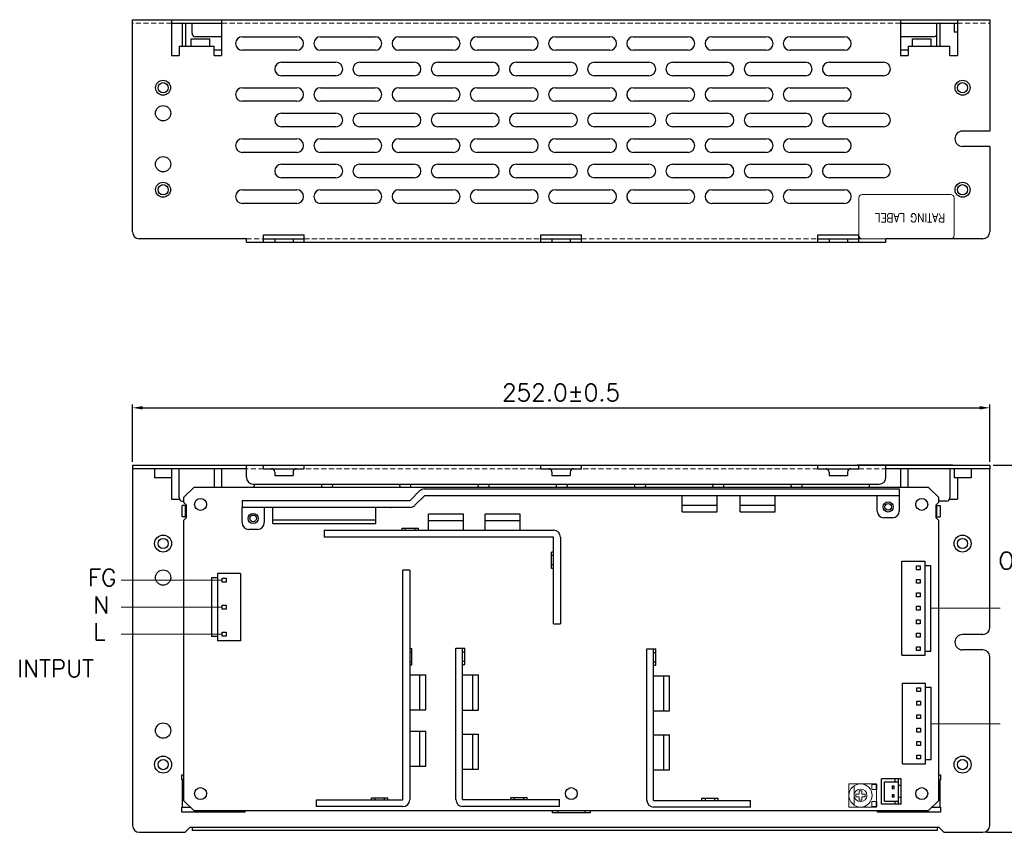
# Model space of a CAD drawing. Header units: millimetres. Extents: x 0 to 2584, y 0 to 2729.
# Tile 31 of 33: x 1897 to 2186, y 2117 to 2356. Entities that reach past the tile are written whole.
import ezdxf

# ---------------------------------------------------------------- set-up
doc = ezdxf.new("R2010")
doc.units = ezdxf.units.MM
doc.header["$LTSCALE"] = 6
doc.linetypes.add('HIDDEN', pattern=[0.375, 0.25, -0.125])
doc.layers.get('0').update_dxf_attribs({"linetype": 'CONTINUOUS'})
doc.layers.get('Defpoints').update_dxf_attribs({"linetype": 'CONTINUOUS'})
for name, color, linetype in [('02___PRT_ALL_AXES', 7, 'CONTINUOUS'), ('03___PRT_ALL_CURVES', 7, 'CONTINUOUS'), ('DIM', 2, 'CONTINUOUS'), ('H', 6, 'HIDDEN')]:
    doc.layers.add(name, color=color, linetype=linetype)
doc.styles.add('SIMPLEX', font='SIMPLEX.shx')
doc.styles.get("Standard").update_dxf_attribs({"font": 'ROMANS.SHX'})
doc.dimstyles.new('STANDARD$0', dxfattribs={"dimtxt": 3, "dimasz": 3, "dimexe": 1, "dimexo": 1, "dimgap": 1, "dimtad": 1, "dimdec": 1, "dimzin": 0, "dimdsep": 46, "dimtxsty": 'STANDARD', "dimcen": -0.5, "dimclrd": 2, "dimclre": 2, "dimclrt": 2, "dimadec": 0, "dimazin": 0, "dimtfac": 1, "dimtdec": 1, "dimtmove": 0, "dimatfit": 3, "dimfxl": 1, "dimtolj": 1, "dimtzin": 0, "dimarcsym": 0})

# ---------------------------------------------------------------- blocks, each defined once
blk = doc.blocks.new('*D72')
at = {"layer": 'Defpoints', "color": 0, "lineweight": 0}
for p in [(2182.01, 2225.22), (2180.01, 2117.32), (2218.33, 2117.32)]:
    blk.add_point(p, dxfattribs=at)
at = {"layer": 'DIM', "lineweight": -2}
for p, q in [((2183.01, 2225.22), (2219.33, 2225.22)), ((2218.33, 2222.22), (2218.33, 2120.32)), ((2181.01, 2117.32), (2219.33, 2117.32))]:
    blk.add_line(p, q, dxfattribs=at)
at = {"layer": 'DIM', "lineweight": 0}
for points in [[(2217.83, 2222.22), (2218.83, 2222.22), (2218.33, 2225.22)], [(2217.83, 2120.32), (2218.83, 2120.32), (2218.33, 2117.32)]]:
    blk.add_solid(points, dxfattribs=at)
at = {"layer": 'DIM', "lineweight": 0, "insert": (2213.83, 2171.27), "char_height": 5, "attachment_point": 5, "rotation": 90, "style": 'SIMPLEX'}
blk.add_mtext('\\A1;108%%P0.5', dxfattribs=at)
blk = doc.blocks.new('*D73')
at = {"layer": 'Defpoints', "color": 0, "lineweight": 0}
for p in [(2182.01, 2242.12), (1930.01, 2225.22), (2182.01, 2225.22)]:
    blk.add_point(p, dxfattribs=at)
at = {"layer": 'DIM', "lineweight": -2}
for p, q in [((1930.01, 2226.22), (1930.01, 2243.12)), ((1933.01, 2242.12), (2179.01, 2242.12)), ((2182.01, 2226.22), (2182.01, 2243.12))]:
    blk.add_line(p, q, dxfattribs=at)
at = {"layer": 'DIM', "lineweight": 0}
for points in [[(1933.01, 2242.62), (1933.01, 2241.62), (1930.01, 2242.12)], [(2179.01, 2242.62), (2179.01, 2241.62), (2182.01, 2242.12)]]:
    blk.add_solid(points, dxfattribs=at)
at = {"layer": 'DIM', "lineweight": 0, "insert": (2056.01, 2246.62), "char_height": 5, "attachment_point": 5, "style": 'SIMPLEX'}
blk.add_mtext('\\A1;252.0±0.5', dxfattribs=at)

msp = doc.modelspace()

# ---------------------------------------------------------------- linework, layer by layer
at = {"color": 7, "linetype": 'Continuous'}
for p, q in [((1930.01, 2293.82), (1930.01, 2356.22)), ((1930.01, 2356.22), (2182.01, 2356.22)), ((1941.51, 2356.22), (1941.51, 2345.72)), ((1956.21, 2356.22), (1956.21, 2345.72)), ((2155.81, 2356.22), (2155.81, 2345.72)), ((2172.51, 2356.22), (2172.51, 2345.72)), ((2182.01, 2356.22), (2182.01, 2355.22)), ((1945.61, 2355.12), (1945.61, 2348.42)), ((2166.41, 2348.42), (2166.41, 2355.12)), ((1962.31, 2351.22), (1978.31, 2351.22)), ((1985.31, 2351.22), (2001.31, 2351.22)), ((2008.31, 2351.22), (2024.31, 2351.22)), ((2031.31, 2351.22), (2047.31, 2351.22)), ((2054.31, 2351.22), (2070.31, 2351.22)), ((2077.31, 2351.22), (2093.31, 2351.22)), ((2100.31, 2351.22), (2116.31, 2351.22)), ((2123.31, 2351.22), (2139.31, 2351.22)), ((1943.71, 2348.42), (1943.71, 2345.72)), ((1943.71, 2348.42), (1954.01, 2348.42)), ((1954.01, 2345.72), (1954.01, 2348.42)), ((2158.01, 2348.42), (2170.31, 2348.42)), ((2158.01, 2348.42), (2158.01, 2345.72)), ((2170.31, 2345.72), (2170.31, 2348.42)), ((1941.51, 2345.72), (1943.71, 2345.72)), ((1954.01, 2345.72), (1956.21, 2345.72)), ((1978.31, 2347.22), (1962.31, 2347.22)), ((2001.31, 2347.22), (1985.31, 2347.22)), ((2024.31, 2347.22), (2008.31, 2347.22)), ((2047.31, 2347.22), (2031.31, 2347.22)), ((2070.31, 2347.22), (2054.31, 2347.22)), ((2093.31, 2347.22), (2077.31, 2347.22)), ((2116.31, 2347.22), (2100.31, 2347.22)), ((2139.31, 2347.22), (2123.31, 2347.22)), ((2155.81, 2345.72), (2158.01, 2345.72)), ((2170.31, 2345.72), (2172.51, 2345.72)), ((1973.81, 2343.72), (1989.81, 2343.72)), ((1996.81, 2343.72), (2012.81, 2343.72)), ((2019.81, 2343.72), (2035.81, 2343.72)), ((2042.81, 2343.72), (2058.81, 2343.72)), ((2065.81, 2343.72), (2081.81, 2343.72)), ((2088.81, 2343.72), (2104.81, 2343.72)), ((2111.81, 2343.72), (2127.81, 2343.72)), ((2134.81, 2343.72), (2150.81, 2343.72)), ((1989.81, 2339.72), (1973.81, 2339.72)), ((2012.81, 2339.72), (1996.81, 2339.72)), ((2035.81, 2339.72), (2019.81, 2339.72)), ((2058.81, 2339.72), (2042.81, 2339.72)), ((2081.81, 2339.72), (2065.81, 2339.72)), ((2104.81, 2339.72), (2088.81, 2339.72)), ((2127.81, 2339.72), (2111.81, 2339.72)), ((2150.81, 2339.72), (2134.81, 2339.72)), ((1962.31, 2336.22), (1978.31, 2336.22)), ((1985.31, 2336.22), (2001.31, 2336.22)), ((2008.31, 2336.22), (2024.31, 2336.22)), ((2031.31, 2336.22), (2047.31, 2336.22)), ((2054.31, 2336.22), (2070.31, 2336.22)), ((2077.31, 2336.22), (2093.31, 2336.22)), ((2100.31, 2336.22), (2116.31, 2336.22)), ((2123.31, 2336.22), (2139.31, 2336.22)), ((1978.31, 2332.22), (1962.31, 2332.22)), ((2001.31, 2332.22), (1985.31, 2332.22)), ((2024.31, 2332.22), (2008.31, 2332.22)), ((2047.31, 2332.22), (2031.31, 2332.22)), ((2070.31, 2332.22), (2054.31, 2332.22)), ((2093.31, 2332.22), (2077.31, 2332.22)), ((2116.31, 2332.22), (2100.31, 2332.22)), ((2139.31, 2332.22), (2123.31, 2332.22)), ((1973.81, 2328.72), (1989.81, 2328.72)), ((1996.81, 2328.72), (2012.81, 2328.72)), ((2019.81, 2328.72), (2035.81, 2328.72)), ((2042.81, 2328.72), (2058.81, 2328.72)), ((2065.81, 2328.72), (2081.81, 2328.72)), ((2088.81, 2328.72), (2104.81, 2328.72)), ((2111.81, 2328.72), (2127.81, 2328.72)), ((2134.81, 2328.72), (2150.81, 2328.72)), ((1989.81, 2324.72), (1973.81, 2324.72)), ((2012.81, 2324.72), (1996.81, 2324.72)), ((2035.81, 2324.72), (2019.81, 2324.72)), ((2058.81, 2324.72), (2042.81, 2324.72)), ((2081.81, 2324.72), (2065.81, 2324.72)), ((2104.81, 2324.72), (2088.81, 2324.72)), ((2127.81, 2324.72), (2111.81, 2324.72)), ((2150.81, 2324.72), (2134.81, 2324.72)), ((1962.31, 2321.22), (1978.31, 2321.22)), ((1985.31, 2321.22), (2001.31, 2321.22)), ((2008.31, 2321.22), (2024.31, 2321.22)), ((2031.31, 2321.22), (2047.31, 2321.22)), ((2054.31, 2321.22), (2070.31, 2321.22)), ((2077.31, 2321.22), (2093.31, 2321.22)), ((2100.31, 2321.22), (2116.31, 2321.22)), ((2123.31, 2321.22), (2139.31, 2321.22)), ((2182.01, 2318.97), (2182.01, 2293.82)), ((1978.31, 2317.22), (1962.31, 2317.22)), ((2001.31, 2317.22), (1985.31, 2317.22)), ((2024.31, 2317.22), (2008.31, 2317.22)), ((2047.31, 2317.22), (2031.31, 2317.22)), ((2070.31, 2317.22), (2054.31, 2317.22)), ((2093.31, 2317.22), (2077.31, 2317.22)), ((2116.31, 2317.22), (2100.31, 2317.22)), ((2139.31, 2317.22), (2123.31, 2317.22)), ((1973.81, 2313.72), (1989.81, 2313.72)), ((1996.81, 2313.72), (2012.81, 2313.72)), ((2019.81, 2313.72), (2035.81, 2313.72)), ((2042.81, 2313.72), (2058.81, 2313.72)), ((2065.81, 2313.72), (2081.81, 2313.72)), ((2088.81, 2313.72), (2104.81, 2313.72)), ((2111.81, 2313.72), (2127.81, 2313.72)), ((2134.81, 2313.72), (2150.81, 2313.72)), ((1989.81, 2309.72), (1973.81, 2309.72)), ((2012.81, 2309.72), (1996.81, 2309.72)), ((2035.81, 2309.72), (2019.81, 2309.72)), ((2058.81, 2309.72), (2042.81, 2309.72)), ((2081.81, 2309.72), (2065.81, 2309.72)), ((2104.81, 2309.72), (2088.81, 2309.72)), ((2127.81, 2309.72), (2111.81, 2309.72)), ((2150.81, 2309.72), (2134.81, 2309.72)), ((1962.31, 2306.22), (1978.31, 2306.22)), ((1985.31, 2306.22), (2001.31, 2306.22)), ((2008.31, 2306.22), (2024.31, 2306.22)), ((2031.31, 2306.22), (2047.31, 2306.22)), ((2054.31, 2306.22), (2070.31, 2306.22)), ((2077.31, 2306.22), (2093.31, 2306.22)), ((2100.31, 2306.22), (2116.31, 2306.22)), ((2123.31, 2306.22), (2139.31, 2306.22)), ((1978.31, 2302.22), (1962.31, 2302.22)), ((2001.31, 2302.22), (1985.31, 2302.22)), ((2024.31, 2302.22), (2008.31, 2302.22)), ((2047.31, 2302.22), (2031.31, 2302.22)), ((2070.31, 2302.22), (2054.31, 2302.22)), ((2093.31, 2302.22), (2077.31, 2302.22)), ((2116.31, 2302.22), (2100.31, 2302.22)), ((2139.31, 2302.22), (2123.31, 2302.22)), ((1968.51, 2290.82), (1968.51, 2293.02)), ((1968.51, 2293.02), (1980.51, 2293.02)), ((1980.51, 2290.82), (1980.51, 2293.02)), ((2050.01, 2293.02), (2062.01, 2293.02)), ((2050.01, 2290.82), (2050.01, 2293.02)), ((2062.01, 2290.82), (2062.01, 2293.02)), ((2131.51, 2293.02), (2143.51, 2293.02)), ((2131.51, 2290.82), (2131.51, 2293.02)), ((2143.51, 2290.82), (2143.51, 2293.02)), ((1963.51, 2291.82), (1932.01, 2291.82)), ((1963.51, 2290.82), (1963.51, 2291.82)), ((1963.51, 2290.82), (2151.51, 2290.82)), ((1971.81, 2291.82), (1971.81, 2290.82)), ((1977.21, 2291.82), (1977.21, 2290.82)), ((2053.31, 2291.82), (2053.31, 2290.82)), ((2058.71, 2291.82), (2058.71, 2290.82)), ((2134.81, 2291.82), (2134.81, 2290.82)), ((2140.21, 2291.82), (2140.21, 2290.82)), ((2180.01, 2291.82), (2151.51, 2291.82)), ((2151.51, 2290.82), (2151.51, 2291.82)), ((1930.01, 2225.22), (1930.01, 2224.22)), ((1930.01, 2225.22), (2182.01, 2225.22)), ((1963.51, 2221.72), (1963.51, 2225.22)), ((1968.51, 2224.22), (1968.51, 2225.22)), ((1968.51, 2224.22), (1970.81, 2224.22)), ((1971.81, 2223.22), (1971.81, 2222.22)), ((1977.21, 2223.22), (1977.21, 2222.22)), ((1978.21, 2224.22), (1980.51, 2224.22)), ((1980.51, 2224.22), (1980.51, 2225.22)), ((2050.01, 2224.22), (2050.01, 2225.22)), ((2050.01, 2224.22), (2052.31, 2224.22)), ((2053.31, 2223.22), (2053.31, 2222.22)), ((2058.71, 2223.22), (2058.71, 2222.22)), ((2059.71, 2224.22), (2062.01, 2224.22)), ((2062.01, 2224.22), (2062.01, 2225.22)), ((2131.51, 2224.22), (2131.51, 2225.22)), ((2131.51, 2224.22), (2133.81, 2224.22)), ((2134.81, 2223.22), (2134.81, 2222.22)), ((2140.21, 2223.22), (2140.21, 2222.22)), ((2141.21, 2224.22), (2143.51, 2224.22)), ((2143.51, 2224.22), (2143.51, 2225.22)), ((2151.51, 2221.72), (2151.51, 2225.22)), ((2182.01, 2225.22), (2182.01, 2224.22)), ((1971.81, 2222.22), (1977.21, 2222.22)), ((2053.31, 2222.22), (2058.71, 2222.22)), ((2134.81, 2222.22), (2140.21, 2222.22)), ((1965.51, 2219.72), (2149.51, 2219.72)), ((2011.6, 2214.86), (2014.42, 2217.69)), ((2015.84, 2218.27), (2155.41, 2218.27)), ((2155.41, 2218.27), (2155.41, 2216.27)), ((1962.23, 2214.86), (1962.23, 2212.86)), ((1962.23, 2214.86), (2011.6, 2214.86)), ((2091.61, 2211.57), (2091.61, 2216.27)), ((2101.91, 2211.57), (2101.91, 2216.27)), ((2108.61, 2211.57), (2108.61, 2216.27)), ((2118.91, 2211.57), (2118.91, 2216.27)), ((1944.61, 2210.02), (1944.61, 2213.42)), ((1945.61, 2213.42), (1944.61, 2213.42)), ((1971.26, 2208.06), (1971.26, 2212.86)), ((2001.56, 2208.06), (2001.56, 2212.86)), ((2101.91, 2213.37), (2091.61, 2213.37)), ((2091.61, 2211.57), (2101.91, 2211.57)), ((2118.91, 2213.37), (2108.61, 2213.37)), ((2108.61, 2211.57), (2118.91, 2211.57)), ((2166.41, 2213.42), (2167.41, 2213.42)), ((2167.41, 2213.42), (2167.41, 2210.02)), ((1945.61, 2210.02), (1944.61, 2210.02)), ((2001.56, 2209.06), (1971.26, 2209.06)), ((2017.06, 2206.12), (2017.06, 2210.82)), ((2027.36, 2210.82), (2017.06, 2210.82)), ((2017.06, 2209.02), (2027.36, 2209.02)), ((2027.36, 2206.12), (2027.36, 2210.82)), ((2033.66, 2206.12), (2033.66, 2210.82)), ((2043.96, 2210.82), (2033.66, 2210.82)), ((2033.66, 2209.02), (2043.96, 2209.02)), ((2043.96, 2206.12), (2043.96, 2210.82)), ((2166.41, 2210.02), (2167.41, 2210.02)), ((1971.26, 2208.06), (2001.56, 2208.06)), ((1986.31, 2206.12), (1986.31, 2204.12)), ((2009.31, 2206.12), (2009.31, 2206.72)), ((2009.31, 2206.72), (2014.11, 2206.72)), ((2010.31, 2206.12), (2010.31, 2206.72)), ((2013.11, 2206.12), (2013.11, 2206.72)), ((2014.11, 2206.12), (2014.11, 2206.72)), ((2053.81, 2204.12), (1986.31, 2204.12)), ((2053.81, 2178.62), (2053.81, 2204.12)), ((2053.21, 2194.92), (2053.21, 2199.72)), ((2053.81, 2199.72), (2053.21, 2199.72)), ((2053.81, 2198.72), (2053.21, 2198.72)), ((2156.21, 2197.02), (2163.01, 2197.02)), ((2156.21, 2169.36), (2156.21, 2197.02)), ((2163.01, 2169.36), (2163.01, 2197.02)), ((2009.51, 2126.87), (2009.51, 2194.37)), ((2011.51, 2194.37), (2009.51, 2194.37)), ((2053.81, 2195.92), (2053.21, 2195.92)), ((2053.81, 2194.92), (2053.21, 2194.92)), ((2160.44, 2195.64), (2161.58, 2195.64)), ((2160.44, 2194.5), (2160.44, 2195.64)), ((2161.58, 2194.5), (2160.44, 2194.5)), ((2161.58, 2195.64), (2161.58, 2194.5)), ((2163.01, 2195.77), (2164.71, 2195.77)), ((2164.71, 2170.61), (2164.71, 2195.77)), ((1953.26, 2192.14), (1953.26, 2174.9)), ((1954.96, 2192.14), (1953.26, 2192.14)), ((1954.96, 2193.39), (1954.96, 2173.65)), ((1961.76, 2193.39), (1954.96, 2193.39)), ((1956.39, 2190.87), (1956.39, 2192.01)), ((1956.39, 2192.01), (1957.53, 2192.01)), ((1957.53, 2192.01), (1957.53, 2190.87)), ((1961.76, 2193.39), (1961.76, 2173.65)), ((2160.44, 2191.68), (2161.58, 2191.68)), ((2160.44, 2190.54), (2160.44, 2191.68)), ((2161.58, 2191.68), (2161.58, 2190.54)), ((1957.53, 2190.87), (1956.39, 2190.87)), ((2161.58, 2190.54), (2160.44, 2190.54)), ((2160.44, 2187.72), (2161.58, 2187.72)), ((2160.44, 2186.58), (2160.44, 2187.72)), ((2161.58, 2186.58), (2160.44, 2186.58)), ((2161.58, 2187.72), (2161.58, 2186.58)), ((1956.39, 2182.95), (1956.39, 2184.09)), ((1956.39, 2184.09), (1957.53, 2184.09)), ((1957.53, 2182.95), (1956.39, 2182.95)), ((1957.53, 2184.09), (1957.53, 2182.95)), ((2160.44, 2183.76), (2161.58, 2183.76)), ((2160.44, 2182.62), (2160.44, 2183.76)), ((2161.58, 2182.62), (2160.44, 2182.62)), ((2161.58, 2183.76), (2161.58, 2182.62)), ((2160.44, 2179.8), (2161.58, 2179.8)), ((2160.44, 2178.66), (2160.44, 2179.8)), ((2161.58, 2179.8), (2161.58, 2178.66)), ((2053.81, 2178.62), (2055.81, 2178.62)), ((2161.58, 2178.66), (2160.44, 2178.66)), ((1954.96, 2174.9), (1953.26, 2174.9)), ((1956.39, 2175.03), (1956.39, 2176.17)), ((1956.39, 2176.17), (1957.53, 2176.17)), ((1957.53, 2175.03), (1956.39, 2175.03)), ((1957.53, 2176.17), (1957.53, 2175.03)), ((2160.44, 2175.84), (2161.58, 2175.84)), ((2160.44, 2174.7), (2160.44, 2175.84)), ((2161.58, 2174.7), (2160.44, 2174.7)), ((2161.58, 2175.84), (2161.58, 2174.7)), ((1961.76, 2173.65), (1954.96, 2173.65)), ((2011.51, 2171.37), (2012.11, 2171.37)), ((2012.11, 2166.57), (2012.11, 2171.37)), ((2025.06, 2171.42), (2027.66, 2171.42)), ((2027.06, 2126.92), (2027.06, 2171.42)), ((2027.66, 2166.62), (2027.66, 2171.42)), ((2081.21, 2171.22), (2083.81, 2171.22)), ((2083.21, 2126.72), (2083.21, 2171.22)), ((2083.81, 2166.42), (2083.81, 2171.22)), ((2160.44, 2171.88), (2161.58, 2171.88)), ((2160.44, 2170.74), (2160.44, 2171.88)), ((2161.58, 2171.88), (2161.58, 2170.74)), ((2011.51, 2170.37), (2012.11, 2170.37)), ((2027.06, 2170.42), (2027.66, 2170.42)), ((2083.21, 2170.22), (2083.81, 2170.22)), ((2156.21, 2169.36), (2163.01, 2169.36)), ((2161.58, 2170.74), (2160.44, 2170.74)), ((2163.01, 2170.61), (2164.71, 2170.61)), ((2011.51, 2167.57), (2012.11, 2167.57)), ((2011.51, 2166.57), (2012.11, 2166.57)), ((2027.06, 2167.62), (2027.66, 2167.62)), ((2027.06, 2166.62), (2027.66, 2166.62)), ((2083.21, 2167.42), (2083.81, 2167.42)), ((2083.21, 2166.42), (2083.81, 2166.42)), ((2011.51, 2163.62), (2016.21, 2163.62)), ((2014.41, 2163.62), (2014.41, 2153.32)), ((2016.21, 2153.32), (2016.21, 2163.62)), ((2027.06, 2163.57), (2031.76, 2163.57)), ((2029.96, 2163.57), (2029.96, 2153.27)), ((2031.76, 2153.27), (2031.76, 2163.57)), ((2083.21, 2163.37), (2087.91, 2163.37)), ((2086.11, 2163.37), (2086.11, 2153.07)), ((2087.91, 2153.07), (2087.91, 2163.37)), ((2156.33, 2161.2), (2163.13, 2161.2)), ((2156.33, 2137.5), (2156.33, 2161.2)), ((2160.56, 2159.82), (2161.7, 2159.82)), ((2160.56, 2158.68), (2160.56, 2159.82)), ((2161.7, 2159.82), (2161.7, 2158.68)), ((2163.13, 2137.5), (2163.13, 2161.2)), ((2163.13, 2159.95), (2164.83, 2159.95)), ((2164.83, 2138.75), (2164.83, 2159.95)), ((2161.7, 2158.68), (2160.56, 2158.68)), ((2160.56, 2155.86), (2161.7, 2155.86)), ((2160.56, 2154.72), (2160.56, 2155.86)), ((2161.7, 2154.72), (2160.56, 2154.72)), ((2161.7, 2155.86), (2161.7, 2154.72)), ((2011.51, 2153.32), (2016.21, 2153.32)), ((2027.06, 2153.27), (2031.76, 2153.27)), ((2083.21, 2153.07), (2087.91, 2153.07)), ((2160.56, 2151.9), (2161.7, 2151.9)), ((2160.56, 2150.76), (2160.56, 2151.9)), ((2161.7, 2150.76), (2160.56, 2150.76)), ((2161.7, 2151.9), (2161.7, 2150.76)), ((2160.56, 2147.94), (2161.7, 2147.94)), ((2160.56, 2146.8), (2160.56, 2147.94)), ((2161.7, 2147.94), (2161.7, 2146.8)), ((2011.51, 2147.02), (2016.21, 2147.02)), ((2014.41, 2147.02), (2014.41, 2136.72)), ((2016.21, 2136.72), (2016.21, 2147.02)), ((2027.06, 2146.17), (2031.76, 2146.17)), ((2029.96, 2146.17), (2029.96, 2135.87)), ((2031.76, 2135.87), (2031.76, 2146.17)), ((2083.21, 2145.97), (2087.91, 2145.97)), ((2086.11, 2145.97), (2086.11, 2135.67)), ((2087.91, 2135.67), (2087.91, 2145.97)), ((2161.7, 2146.8), (2160.56, 2146.8)), ((2160.56, 2143.98), (2161.7, 2143.98)), ((2160.56, 2142.84), (2160.56, 2143.98)), ((2161.7, 2142.84), (2160.56, 2142.84)), ((2161.7, 2143.98), (2161.7, 2142.84)), ((2160.56, 2140.02), (2161.7, 2140.02)), ((2160.56, 2138.88), (2160.56, 2140.02)), ((2161.7, 2140.02), (2161.7, 2138.88)), ((2011.51, 2136.72), (2016.21, 2136.72)), ((2156.33, 2137.5), (2163.13, 2137.5)), ((2161.7, 2138.88), (2160.56, 2138.88)), ((2163.13, 2138.75), (2164.83, 2138.75)), ((2027.06, 2135.87), (2031.76, 2135.87)), ((2083.21, 2135.67), (2087.91, 2135.67)), ((2155.98, 2133), (2150.23, 2133)), ((2150.23, 2125.6), (2150.23, 2133)), ((2151.06, 2132.15), (2155.16, 2132.15)), ((2151.06, 2126.45), (2151.06, 2132.15)), ((2153.93, 2130.87), (2153.29, 2130.87)), ((2153.29, 2130.87), (2153.29, 2130.23)), ((2153.93, 2130.23), (2153.93, 2130.87)), ((2154.16, 2132.15), (2154.16, 2133)), ((2155.16, 2125.6), (2155.16, 2133)), ((2155.98, 2131.05), (2155.16, 2131.05)), ((2155.98, 2125.6), (2155.98, 2133)), ((2000.31, 2126.87), (2000.31, 2127.47)), ((2000.31, 2127.47), (2005.11, 2127.47)), ((2001.31, 2126.87), (2001.31, 2127.47)), ((2004.11, 2126.87), (2004.11, 2127.47)), ((2005.11, 2126.87), (2005.11, 2127.47)), ((2041.26, 2127.52), (2046.06, 2127.52)), ((2041.26, 2126.92), (2041.26, 2127.52)), ((2042.26, 2126.92), (2042.26, 2127.52)), ((2045.06, 2126.92), (2045.06, 2127.52)), ((2046.06, 2126.92), (2046.06, 2127.52)), ((2153.29, 2130.23), (2153.93, 2130.23)), ((2153.93, 2128.37), (2153.29, 2128.37)), ((2153.29, 2128.37), (2153.29, 2127.73)), ((2153.29, 2127.73), (2153.93, 2127.73)), ((2153.93, 2127.73), (2153.93, 2128.37)), ((2155.98, 2127.55), (2155.16, 2127.55)), ((1984.01, 2126.87), (1984.01, 2124.87)), ((1984.01, 2126.87), (2009.51, 2126.87)), ((2027.06, 2126.92), (2055.56, 2126.92)), ((2055.56, 2124.92), (2055.56, 2126.92)), ((2083.21, 2126.72), (2111.71, 2126.72)), ((2097.41, 2127.32), (2102.21, 2127.32)), ((2097.41, 2126.72), (2097.41, 2127.32)), ((2098.41, 2126.72), (2098.41, 2127.32)), ((2101.21, 2126.72), (2101.21, 2127.32)), ((2102.21, 2126.72), (2102.21, 2127.32)), ((2111.71, 2124.72), (2111.71, 2126.72)), ((2155.98, 2125.6), (2150.23, 2125.6)), ((2151.06, 2126.45), (2155.16, 2126.45)), ((2154.16, 2125.6), (2154.16, 2126.45)), ((1947.51, 2118.82), (1947.51, 2117.82)), ((2166.51, 2118.82), (2166.51, 2117.82)), ((2166.51, 2117.82), (1947.51, 2117.82))]:
    msp.add_line(p, q, dxfattribs=at)
at = {"color": 3, "linetype": 'Continuous'}
for p, q in [((1941.51, 2355.22), (1956.21, 2355.22)), ((1944.61, 2355.12), (1944.61, 2348.42)), ((1947.51, 2352.22), (1947.51, 2355.22)), ((2155.81, 2355.22), (2172.51, 2355.22)), ((2167.41, 2348.42), (2167.41, 2355.12)), ((1956.21, 2351.22), (1948.51, 2351.22)), ((2165.51, 2351.22), (2155.81, 2351.22)), ((1968.51, 2291.82), (1980.51, 2291.82)), ((2050.01, 2291.82), (2062.01, 2291.82)), ((2131.51, 2291.82), (2143.51, 2291.82)), ((1930.01, 2224.22), (1930.01, 2119.32)), ((1963.51, 2224.22), (1930.01, 2224.22)), ((1943.71, 2215.72), (1943.71, 2224.22)), ((1954.01, 2224.22), (1954.01, 2218.72)), ((1956.21, 2224.22), (1956.21, 2218.72)), ((1970.81, 2224.22), (1978.21, 2224.22)), ((2052.31, 2224.22), (2059.71, 2224.22)), ((2133.81, 2224.22), (2141.21, 2224.22)), ((2182.01, 2224.22), (2151.51, 2224.22)), ((2155.81, 2224.22), (2155.81, 2218.72)), ((2158.01, 2218.72), (2158.01, 2224.22)), ((2170.31, 2224.22), (2170.31, 2215.72)), ((2182.01, 2177.47), (2182.01, 2224.22)), ((1941.51, 2221.52), (1941.51, 2215.22)), ((2172.51, 2221.52), (2172.51, 2215.22)), ((1941.51, 2215.22), (1943.86, 2215.22)), ((1944.71, 2214.72), (1945.01, 2214.72)), ((2013.01, 2213.45), (2015.84, 2216.27)), ((2155.41, 2216.27), (2015.84, 2216.27)), ((2148.91, 2211.77), (2148.91, 2216.27)), ((2155.41, 2216.27), (2155.41, 2211.77)), ((2169.31, 2214.72), (2167.01, 2214.72)), ((2170.15, 2215.22), (2172.51, 2215.22)), ((1945.61, 2210.02), (1945.61, 2213.42)), ((1945.81, 2213.42), (1945.61, 2213.42)), ((1962.23, 2208.36), (1962.23, 2212.86)), ((2011.6, 2212.86), (1962.23, 2212.86)), ((1968.73, 2212.86), (1968.73, 2208.36)), ((2166.41, 2213.42), (2166.21, 2213.42)), ((2166.41, 2210.02), (2166.41, 2213.42)), ((1945.61, 2210.02), (1945.81, 2210.02)), ((2153.41, 2209.77), (2150.91, 2209.77)), ((2166.21, 2210.02), (2166.41, 2210.02)), ((1966.73, 2206.36), (1964.23, 2206.36)), ((1986.31, 2206.12), (2053.81, 2206.12)), ((2055.81, 2204.12), (2055.81, 2178.62)), ((2011.51, 2194.37), (2011.51, 2126.87)), ((2180.01, 2175.47), (2174.01, 2175.47)), ((2025.06, 2126.92), (2025.06, 2171.42)), ((2081.21, 2126.72), (2081.21, 2171.22)), ((2180.01, 2170.97), (2174.01, 2170.97)), ((2182.01, 2119.32), (2182.01, 2168.97)), ((1945.01, 2132.72), (1944.51, 2132.72)), ((1944.61, 2132.72), (1944.61, 2124.72)), ((2167.01, 2132.72), (2167.51, 2132.72)), ((2167.41, 2124.72), (2167.41, 2132.72)), ((1944.51, 2124.72), (1947.01, 2124.72)), ((2009.51, 2124.87), (1984.01, 2124.87)), ((2055.56, 2124.92), (2027.06, 2124.92)), ((2111.71, 2124.72), (2083.21, 2124.72)), ((2165.01, 2124.72), (2167.51, 2124.72)), ((2053.51, 2123.02), (2053.51, 2123.72)), ((2055.01, 2123.02), (2053.51, 2123.02)), ((2055.01, 2123.72), (2055.01, 2123.02)), ((2055.01, 2123.12), (2063.01, 2123.12)), ((2063.01, 2123.72), (2063.01, 2123.02)), ((2064.51, 2123.02), (2063.01, 2123.02)), ((2064.51, 2123.72), (2064.51, 2123.02)), ((1945.51, 2117.32), (1947.01, 2118.82)), ((1947.01, 2118.82), (2167.01, 2118.82)), ((2167.01, 2118.82), (2168.51, 2117.32)), ((1932.01, 2117.32), (1945.51, 2117.32)), ((2168.51, 2117.32), (2180.01, 2117.32))]:
    msp.add_line(p, q, dxfattribs=at)
at = {"color": 7, "linetype": 'Continuous', "lineweight": 0}
for p, q in [((2142.15, 2125.32), (2142.15, 2131)), ((2148.72, 2131.41), (2148.72, 2131.56)), ((2143.62, 2128.56), (2142.62, 2128.56)), ((2142.62, 2127.76), (2142.62, 2128.56)), ((2142.62, 2127.76), (2143.62, 2127.76)), ((2144.42, 2129.56), (2143.62, 2129.56)), ((2143.62, 2129.56), (2143.62, 2128.56)), ((2143.62, 2127.76), (2143.62, 2126.76)), ((2144.42, 2128.56), (2144.42, 2129.56)), ((2145.42, 2128.56), (2144.42, 2128.56)), ((2144.42, 2127.76), (2145.42, 2127.76)), ((2144.42, 2126.76), (2144.42, 2127.76)), ((2145.42, 2128.56), (2145.42, 2127.76)), ((2148.72, 2126.41), (2148.72, 2129.91)), ((2143.62, 2126.76), (2144.42, 2126.76)), ((2148.72, 2124.76), (2148.72, 2124.91))]:
    msp.add_line(p, q, dxfattribs=at)
at = {"color": 3, "linetype": 'Continuous', "lineweight": 0}
for p, q in [((2147.32, 2131.41), (2148.82, 2131.41)), ((2147.32, 2129.91), (2147.32, 2131.41)), ((2148.62, 2131.41), (2148.62, 2129.91)), ((2148.82, 2131.41), (2148.82, 2129.91)), ((2147.32, 2129.91), (2148.82, 2129.91)), ((2147.32, 2126.41), (2148.82, 2126.41)), ((2147.32, 2124.91), (2147.32, 2126.41)), ((2147.32, 2124.91), (2148.82, 2124.91)), ((2148.62, 2126.41), (2148.62, 2124.91)), ((2148.82, 2126.41), (2148.82, 2124.91))]:
    msp.add_line(p, q, dxfattribs=at)
at = {"color": 7, "linetype": 'Continuous'}
for centre, radius in [((1939.01, 2336.22), 2.2), ((1939.01, 2336.22), 1.5), ((2174.01, 2336.22), 2.2), ((2174.01, 2336.22), 1.5), ((1939.01, 2306.22), 2.2), ((1939.01, 2306.22), 1.5), ((2174.01, 2306.22), 2.2), ((2174.01, 2306.22), 1.5)]:
    msp.add_circle(centre, radius, dxfattribs=at)
at = {"color": 7, "linetype": 'Continuous', "lineweight": 0}
for radius in [3.4, 1.87]:
    msp.add_circle((2144.02, 2128.16), radius, dxfattribs=at)
at = {"color": 3, "linetype": 'Continuous'}
for centre, radius, start, end in [((1944.51, 2355.12), 0.1, 0, 90), ((2167.51, 2355.12), 0.1, 90, 180), ((1948.51, 2352.22), 1, 180, 270), ((2165.51, 2352.22), 1, 270, 335.0657), ((1967.71, 2218.72), 2, 150, 179.9996), ((1983.71, 2218.72), 2, 0.0004, 30), ((1990.71, 2218.72), 2, 150, 179.9996), ((2006.71, 2218.72), 2, 0.0004, 30), ((2013.71, 2218.72), 2, 150, 179.9996), ((2029.71, 2218.72), 2, 0.0004, 30), ((2036.71, 2218.72), 2, 150, 179.9996), ((2052.71, 2218.72), 2, 0.0004, 30), ((2059.71, 2218.72), 2, 150, 179.9996), ((2075.71, 2218.72), 2, 0.0004, 30), ((2082.71, 2218.76), 2, 151.0594, 181.0227), ((2098.71, 2218.76), 2, 358.9773, 28.9406), ((2105.71, 2218.72), 2, 150, 179.9996), ((2121.71, 2218.72), 2, 0.0004, 30), ((2128.71, 2218.76), 2, 151.0594, 181.0227), ((2144.71, 2218.76), 2, 358.9773, 28.9406), ((1944.71, 2215.72), 1, 180, 270), ((2169.31, 2215.72), 1, 270, 0), ((2011.6, 2214.86), 2, 270, 315), ((2150.91, 2211.77), 2, 180, 270), ((2153.41, 2211.77), 2, 270, 0), ((1964.23, 2208.36), 2, 180, 270), ((1966.73, 2208.36), 2, 270, 0), ((2053.81, 2204.12), 2, 0, 90), ((2180.01, 2177.47), 2, 270, 0), ((2180.01, 2168.97), 2, 0, 90), ((2009.51, 2126.87), 2, 270, 0), ((2027.06, 2126.92), 2, 180, 270), ((2083.21, 2126.72), 2, 180, 270), ((1932.01, 2119.32), 2, 180, 270), ((2180.01, 2119.32), 2, 270, 0)]:
    msp.add_arc(centre, radius, start, end, dxfattribs=at)
at = {"color": 7, "linetype": 'Continuous'}
for centre, radius, start, end in [((1944.51, 2355.12), 1.1, 0, 5.5234), ((2167.51, 2355.12), 1.1, 174.4766, 180), ((1962.31, 2349.22), 2, 90, 270), ((1978.31, 2349.22), 2, 270, 90), ((1985.31, 2349.22), 2, 90, 270), ((2001.31, 2349.22), 2, 270, 90), ((2008.31, 2349.22), 2, 90, 270), ((2024.31, 2349.22), 2, 270, 90), ((2031.31, 2349.22), 2, 90, 270), ((2047.31, 2349.22), 2, 270, 90), ((2054.31, 2349.22), 2, 90, 270), ((2070.31, 2349.22), 2, 270, 90), ((2077.31, 2349.22), 2, 90, 270), ((2093.31, 2349.22), 2, 270, 90), ((2100.31, 2349.22), 2, 90, 270), ((2116.31, 2349.22), 2, 270, 90), ((2123.31, 2349.22), 2, 90, 270), ((2139.31, 2349.22), 2, 270, 90), ((1973.81, 2341.72), 2, 90, 270), ((1989.81, 2341.72), 2, 270, 90), ((1996.81, 2341.72), 2, 90, 270), ((2012.81, 2341.72), 2, 270, 90), ((2019.81, 2341.72), 2, 90, 270), ((2035.81, 2341.72), 2, 270, 90), ((2042.81, 2341.72), 2, 90, 270), ((2058.81, 2341.72), 2, 270, 90), ((2065.81, 2341.72), 2, 90, 270), ((2081.81, 2341.72), 2, 270, 90), ((2088.81, 2341.72), 2, 90, 270), ((2104.81, 2341.72), 2, 270, 90), ((2111.81, 2341.72), 2, 90, 270), ((2127.81, 2341.72), 2, 270, 90), ((2134.81, 2341.72), 2, 90, 270), ((2150.81, 2341.72), 2, 270, 90), ((1962.31, 2334.22), 2, 90, 270), ((1978.31, 2334.22), 2, 270, 90), ((1985.31, 2334.22), 2, 90, 270), ((2001.31, 2334.22), 2, 270, 90), ((2008.31, 2334.22), 2, 90, 270), ((2024.31, 2334.22), 2, 270, 90), ((2031.31, 2334.22), 2, 90, 270), ((2047.31, 2334.22), 2, 270, 90), ((2054.31, 2334.22), 2, 90, 270), ((2070.31, 2334.22), 2, 270, 90), ((2077.31, 2334.22), 2, 90, 270), ((2093.31, 2334.22), 2, 270, 90), ((2100.31, 2334.22), 2, 90, 270), ((2116.31, 2334.22), 2, 270, 90), ((2123.31, 2334.22), 2, 90, 270), ((2139.31, 2334.22), 2, 270, 90), ((1973.81, 2326.72), 2, 90, 270), ((1989.81, 2326.72), 2, 270, 90), ((1996.81, 2326.72), 2, 90, 270), ((2012.81, 2326.72), 2, 270, 90), ((2019.81, 2326.72), 2, 90, 270), ((2035.81, 2326.72), 2, 270, 90), ((2042.81, 2326.72), 2, 90, 270), ((2058.81, 2326.72), 2, 270, 90), ((2065.81, 2326.72), 2, 90, 270), ((2081.81, 2326.72), 2, 270, 90), ((2088.81, 2326.72), 2, 90, 270), ((2104.81, 2326.72), 2, 270, 90), ((2111.81, 2326.72), 2, 90, 270), ((2127.81, 2326.72), 2, 270, 90), ((2134.81, 2326.72), 2, 90, 270), ((2150.81, 2326.72), 2, 270, 90), ((1962.31, 2319.22), 2, 90, 270), ((1978.31, 2319.22), 2, 270, 90), ((1985.31, 2319.22), 2, 90, 270), ((2001.31, 2319.22), 2, 270, 90), ((2008.31, 2319.22), 2, 90, 270), ((2024.31, 2319.22), 2, 270, 90), ((2031.31, 2319.22), 2, 90, 270), ((2047.31, 2319.22), 2, 270, 90), ((2054.31, 2319.22), 2, 90, 270), ((2070.31, 2319.22), 2, 270, 90), ((2077.31, 2319.22), 2, 90, 270), ((2093.31, 2319.22), 2, 270, 90), ((2100.31, 2319.22), 2, 90, 270), ((2116.31, 2319.22), 2, 270, 90), ((2123.31, 2319.22), 2, 90, 270), ((2139.31, 2319.22), 2, 270, 90), ((1973.81, 2311.72), 2, 90, 270), ((1989.81, 2311.72), 2, 270, 90), ((1996.81, 2311.72), 2, 90, 270), ((2012.81, 2311.72), 2, 270, 90), ((2019.81, 2311.72), 2, 90, 270), ((2035.81, 2311.72), 2, 270, 90), ((2042.81, 2311.72), 2, 90, 270), ((2058.81, 2311.72), 2, 270, 90), ((2065.81, 2311.72), 2, 90, 270), ((2081.81, 2311.72), 2, 270, 90), ((2088.81, 2311.72), 2, 90, 270), ((2104.81, 2311.72), 2, 270, 90), ((2111.81, 2311.72), 2, 90, 270), ((2127.81, 2311.72), 2, 270, 90), ((2134.81, 2311.72), 2, 90, 270), ((2150.81, 2311.72), 2, 270, 90), ((1962.31, 2304.22), 2, 90, 270), ((1978.31, 2304.22), 2, 270, 90), ((1985.31, 2304.22), 2, 90, 270), ((2001.31, 2304.22), 2, 270, 90), ((2008.31, 2304.22), 2, 90, 270), ((2024.31, 2304.22), 2, 270, 90), ((2031.31, 2304.22), 2, 90, 270), ((2047.31, 2304.22), 2, 270, 90), ((2054.31, 2304.22), 2, 90, 270), ((2070.31, 2304.22), 2, 270, 90), ((2077.31, 2304.22), 2, 90, 270), ((2093.31, 2304.22), 2, 270, 90), ((2100.31, 2304.22), 2, 90, 270), ((2116.31, 2304.22), 2, 270, 90), ((2123.31, 2304.22), 2, 90, 270), ((2139.31, 2304.22), 2, 270, 90), ((1932.01, 2293.82), 2, 180, 270), ((2180.01, 2293.82), 2, 270, 0), ((1970.81, 2223.22), 1, 0, 90), ((1978.21, 2223.22), 1, 90, 180), ((2052.31, 2223.22), 1, 0, 90), ((2059.71, 2223.22), 1, 90, 180), ((2133.81, 2223.22), 1, 0, 90), ((2141.21, 2223.22), 1, 90, 180), ((1965.51, 2221.72), 2, 180, 270), ((2149.51, 2221.72), 2, 270, 0), ((2015.84, 2216.27), 2, 90, 135)]:
    msp.add_arc(centre, radius, start, end, dxfattribs=at)
at = {"layer": '02___PRT_ALL_AXES', "color": 3, "linetype": 'Continuous'}
for p, q in [((2171.51, 2355.22), (2171.51, 2352.52)), ((2172.51, 2352.52), (2171.51, 2352.52)), ((1936.51, 2224.22), (1936.51, 2221.52)), ((1941.51, 2224.22), (1941.51, 2221.52)), ((2171.51, 2224.22), (2171.51, 2221.52)), ((2176.51, 2224.22), (2176.51, 2221.52)), ((1941.51, 2221.52), (1936.51, 2221.52)), ((2176.51, 2221.52), (2171.51, 2221.52)), ((1944.51, 2132.72), (1944.51, 2134.22)), ((1944.51, 2134.22), (1945.01, 2134.22)), ((2167.01, 2134.22), (2167.51, 2134.22)), ((2167.51, 2134.22), (2167.51, 2132.72)), ((1944.51, 2123.22), (1944.51, 2124.72)), ((2167.51, 2124.72), (2167.51, 2123.22)), ((1963.01, 2123.22), (1944.51, 2123.22)), ((1963.01, 2123.72), (1963.01, 2123.22)), ((2149.01, 2123.22), (2149.01, 2123.72)), ((2167.51, 2123.22), (2149.01, 2123.22))]:
    msp.add_line(p, q, dxfattribs=at)
at = {"layer": '02___PRT_ALL_AXES', "color": 7, "linetype": 'Continuous'}
for p, q in [((2182.01, 2355.22), (2182.01, 2323.47)), ((1947.26, 2348.42), (1947.26, 2350.62)), ((1947.26, 2350.62), (1952.76, 2350.62)), ((1952.76, 2348.42), (1952.76, 2350.62)), ((2159.26, 2350.62), (2164.76, 2350.62)), ((2159.26, 2348.42), (2159.26, 2350.62)), ((2164.76, 2348.42), (2164.76, 2350.62)), ((1956.21, 2347.22), (1954.01, 2347.22)), ((2158.01, 2347.22), (2155.81, 2347.22)), ((2182.01, 2323.47), (2174.01, 2323.47)), ((2182.01, 2318.97), (2174.01, 2318.97)), ((1948.01, 2218.72), (1945.01, 2215.72)), ((2164.01, 2218.72), (1948.01, 2218.72)), ((2167.01, 2215.72), (2164.01, 2218.72)), ((1945.01, 2215.72), (1945.01, 2214.42)), ((1945.01, 2214.42), (1945.81, 2213.62)), ((2166.21, 2213.62), (2167.01, 2214.42)), ((2167.01, 2214.42), (2167.01, 2215.72)), ((1945.81, 2213.62), (1945.81, 2209.82)), ((2166.21, 2209.82), (2166.21, 2213.62)), ((1945.81, 2209.82), (1945.01, 2209.02)), ((1945.01, 2209.02), (1945.01, 2126.72)), ((2167.01, 2209.02), (2166.21, 2209.82)), ((2167.01, 2126.72), (2167.01, 2209.02)), ((1945.01, 2126.72), (1948.01, 2123.72)), ((2164.01, 2123.72), (2167.01, 2126.72)), ((1948.01, 2123.72), (2164.01, 2123.72))]:
    msp.add_line(p, q, dxfattribs=at)
at = {"layer": '02___PRT_ALL_AXES', "color": 7, "linetype": 'Continuous', "lineweight": 0}
for p, q in [((2148.72, 2131.56), (2140.62, 2131.56)), ((2140.62, 2131.56), (2140.62, 2124.76)), ((2140.62, 2124.76), (2148.72, 2124.76))]:
    msp.add_line(p, q, dxfattribs=at)
at = {"layer": '02___PRT_ALL_AXES', "color": 7, "linetype": 'Continuous'}
for centre, radius in [((1939.01, 2328.72), 2.25), ((1939.01, 2313.72), 2.25), ((1950.01, 2213.72), 1.75), ((2162.01, 2213.72), 1.75), ((2152.16, 2213.02), 0.975), ((1965.46, 2209.62), 0.975), ((1939.01, 2202.22), 1.5), ((2174.01, 2202.22), 1.5), ((1939.01, 2137.22), 1.5), ((2174.01, 2137.22), 1.5), ((1950.01, 2128.72), 1.75), ((2059.01, 2128.72), 1.75), ((2162.01, 2128.72), 1.75)]:
    msp.add_circle(centre, radius, dxfattribs=at)
at = {"layer": '02___PRT_ALL_AXES', "color": 3, "linetype": 'Continuous'}
for centre, radius in [((2152.16, 2212.97), 1.5), ((1965.48, 2209.56), 1.5), ((1939.01, 2202.22), 2.5), ((2174.01, 2202.22), 2.5), ((1939.01, 2192.22), 2.25), ((1939.01, 2147.22), 2.25), ((1939.01, 2137.22), 2.5), ((2174.01, 2137.22), 2.5)]:
    msp.add_circle(centre, radius, dxfattribs=at)
at = {"layer": '02___PRT_ALL_AXES', "color": 7, "linetype": 'Continuous'}
for centre, radius, start, end in [((2077.86, 2334.22), 2.5, 156.3585, 203.6415), ((2174.01, 2321.22), 2.25, 90, 270), ((2119.46, 2322.22), 2.5, 212.4918, 235.79), ((2005.06, 2316.22), 2.5, 34.9574, 51.5801), ((2119.46, 2316.22), 2.5, 124.21, 147.5082), ((2077.86, 2304.22), 2.5, 156.3585, 203.6415), ((2005.96, 2213.42), 0.575, 262.7051, 277.2949)]:
    msp.add_arc(centre, radius, start, end, dxfattribs=at)
at = {"layer": '02___PRT_ALL_AXES', "color": 3, "linetype": 'Continuous'}
msp.add_arc((2174.01, 2173.22), 2.25, 90, 270, dxfattribs=at)
at = {"layer": '03___PRT_ALL_CURVES', "color": 4, "linetype": 'Continuous'}
msp.add_line((2171.01, 2225.22), (2143.01, 2225.22), dxfattribs=at)
at = {"layer": 'DIM', "lineweight": 0}
for p, q in [((2170.51, 2304.82), (2144.51, 2304.82)), ((2143.51, 2303.82), (2143.51, 2292.82)), ((2171.51, 2292.82), (2171.51, 2303.82)), ((2144.51, 2291.82), (2151.51, 2291.82)), ((1956.39, 2191.44), (1926.71, 2191.44)), ((1956.39, 2183.52), (1926.71, 2183.52)), ((2164.71, 2183.19), (2185.1, 2183.19)), ((1956.39, 2175.6), (1926.71, 2175.6)), ((2164.71, 2149.2), (2185.1, 2149.2))]:
    msp.add_line(p, q, dxfattribs=at)
for centre, start, end in [((2144.51, 2303.82), 90, 180), ((2170.51, 2303.82), 0, 90), ((2144.51, 2292.82), 180, 270), ((2170.51, 2292.82), 270, 0)]:
    msp.add_arc(centre, 1, start, end, dxfattribs=at)
at = {"layer": 'H', "lineweight": 0}
for p, q in [((1941.51, 2355.22), (1930.01, 2355.22)), ((2155.81, 2355.22), (1956.21, 2355.22)), ((2172.51, 2355.22), (2182.01, 2355.22)), ((1963.51, 2291.82), (1968.51, 2291.82)), ((1980.51, 2291.82), (2050.01, 2291.82)), ((2062.01, 2291.82), (2131.51, 2291.82)), ((2143.51, 2291.82), (2144.51, 2291.82)), ((1968.51, 2224.22), (1963.51, 2224.22)), ((2050.01, 2224.22), (1980.51, 2224.22)), ((2131.51, 2224.22), (2062.01, 2224.22)), ((2143.51, 2224.22), (2151.51, 2224.22))]:
    msp.add_line(p, q, dxfattribs=at)

# ---------------------------------------------------------------- texts
at = {"layer": 'DIM', "lineweight": 0, "style": 'SIMPLEX', "width": 0.9}
msp.add_text('RATING LABEL', height=2.5, rotation=180, dxfattribs=at).set_placement((2168.87, 2299.2))
at = {"layer": 'DIM', "lineweight": 0, "style": 'SIMPLEX'}
for s, p in [('OUTPUT', (2184.56, 2194.68)), ('FG', (1916.94, 2189.73)), ('N', (1918.47, 2181.67)), ('L', (1918.47, 2173.83)), ('INTPUT', (1896.16, 2162.98))]:
    msp.add_text(s, height=5, dxfattribs=at).set_placement(p)

# ---------------------------------------------------------------- dimensions: what is measured, and where the dimension line sits
at = {"layer": 'DIM', "lineweight": 0}
dim = msp.add_linear_dim(base=(2182.01, 2242.12), p1=(1930.01, 2225.22), p2=(2182.01, 2225.22), dimstyle='STANDARD$0', override={"dimtxt": 5, "dimgap": 2, "dimtad": 3, "dimtxsty": 'SIMPLEX', "dimcen": -2, "dimclrd": 256, "dimclre": 256, "dimclrt": 256, "dimtol": 1, "dimtp": 0.5, "dimtm": 0.5}, dxfattribs=at)
dim.commit()
dim.dimension.update_dxf_attribs({"geometry": '*D73', "text_midpoint": (2056.01, 2242.12), "dimtype": 160})
dim = msp.add_linear_dim(base=(2218.33, 2117.32), p1=(2182.01, 2225.22), p2=(2180.01, 2117.32), angle=90, text='108%%P0.5', dimstyle='STANDARD$0', override={"dimtxt": 5, "dimgap": 2, "dimtad": 3, "dimtxsty": 'SIMPLEX', "dimcen": -2, "dimclrd": 256, "dimclre": 256, "dimclrt": 256, "dimtol": 1, "dimtp": 0.5, "dimtm": 0.5}, dxfattribs=at)
dim.commit()
dim.dimension.update_dxf_attribs({"geometry": '*D72', "text_midpoint": (2218.33, 2171.27), "dimtype": 160})

doc.saveas('drawing.dxf')
